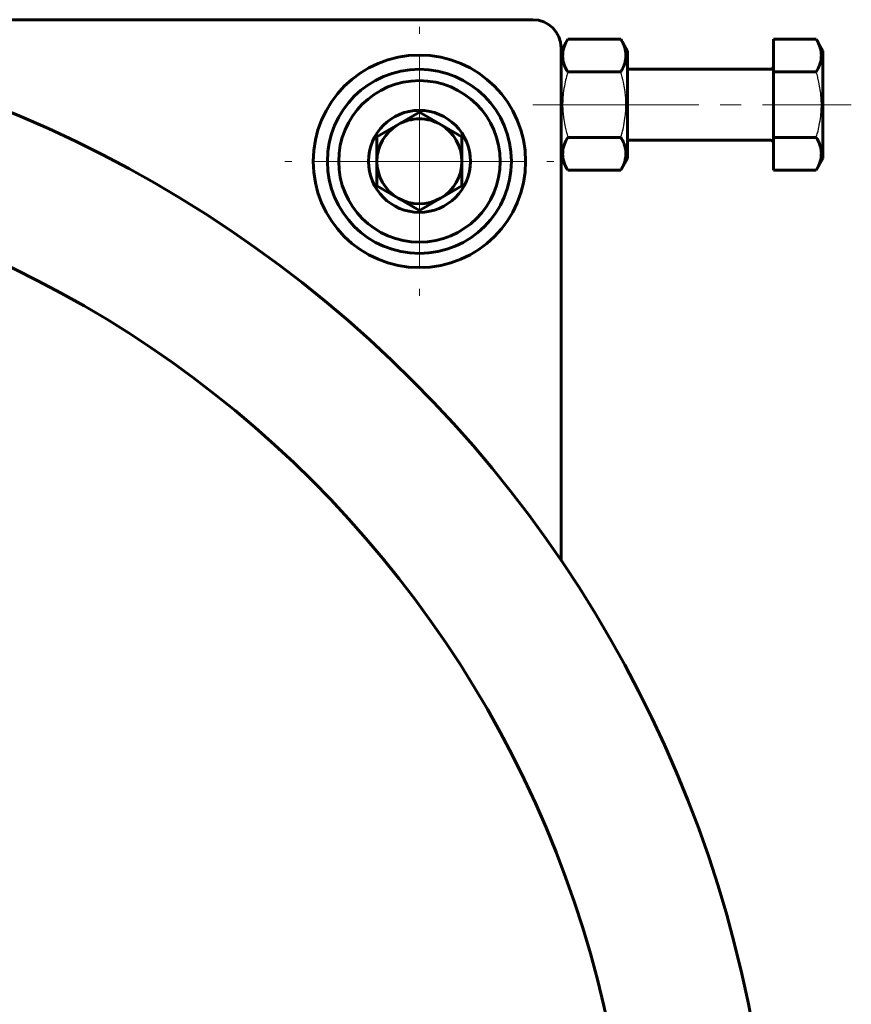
# Model space of a CAD drawing. Header units: millimetres. Extents: x -231 to 461, y -114 to 116.
# Tile 16 of 16: x 402 to 461, y 1 to 71. Entities that reach past the tile are written whole.
import ezdxf

# ---------------------------------------------------------------- set-up
doc = ezdxf.new("R2010")
doc.units = ezdxf.units.MM
for name, pattern in [('K5LT-1', [0]), ('K5LT_AXLED', [12, 7.5, -1.5, 1.5, -1.5]), ('K5LT_BASIC', [0])]:
    doc.linetypes.add(name, pattern=pattern)
doc.layers.add('Системный слой (1)', color=7, linetype='Continuous', true_color=0x6c6c6c)

# ---------------------------------------------------------------- blocks, each defined once
blk = doc.blocks.new('U60')
at = {"layer": 'Системный слой (1)', "color": 30, "linetype": 'K5LT_AXLED', "lineweight": 18, "true_color": 0xff8000}
for q in [(430.171, 70), (420.671, 60.5), (439.671, 60.5), (430.171, 51)]:
    blk.add_line((430.171, 60.5), q, dxfattribs=at)

msp = doc.modelspace()

# ---------------------------------------------------------------- linework, layer by layer
at = {"layer": 'Системный слой (1)', "color": 150, "linetype": 'K5LT_BASIC', "lineweight": 60, "true_color": 0x0080ff}
for p, q in [((438.171, 70.5), (368.171, 70.5)), ((440.171, 68.3), (440.644, 69.119)), ((440.644, 69.119), (444.398, 69.119)), ((444.398, 69.119), (444.871, 68.3)), ((455.171, 69.119), (455.171, 66.809)), ((455.171, 69.119), (458.198, 69.119)), ((458.198, 69.119), (458.671, 68.3)), ((440.171, 32.336), (440.171, 68.5)), ((444.871, 60.7), (444.871, 68.3)), ((458.671, 60.7), (458.671, 68.3)), ((440.644, 66.809), (444.398, 66.809)), ((454.971, 67), (444.871, 67)), ((455.171, 66.809), (458.198, 66.809)), ((455.171, 66.809), (455.171, 62.191)), ((430.171, 63.964), (427.171, 62.232)), ((433.171, 62.232), (430.171, 63.964)), ((427.171, 62.232), (427.171, 58.768)), ((433.171, 58.768), (433.171, 62.232)), ((440.644, 62.191), (444.398, 62.191)), ((454.971, 62), (444.871, 62)), ((455.171, 62.191), (458.198, 62.191)), ((455.171, 62.191), (455.171, 59.881)), ((440.171, 60.7), (440.644, 59.881)), ((444.398, 59.881), (444.871, 60.7)), ((458.198, 59.881), (458.671, 60.7)), ((440.644, 59.881), (444.398, 59.881)), ((455.171, 59.881), (458.198, 59.881)), ((427.171, 58.768), (430.171, 57.036)), ((430.171, 57.036), (433.171, 58.768))]:
    msp.add_line(p, q, dxfattribs=at)
at = {"layer": 'Системный слой (1)', "color": 30, "linetype": 'K5LT_AXLED', "lineweight": 18, "true_color": 0xff8000}
for p, q in [((438.171, 64.5), (442.644, 64.5)), ((442.398, 64.5), (457.171, 64.5)), ((456.198, 64.5), (460.671, 64.5))]:
    msp.add_line(p, q, dxfattribs=at)
at = {"layer": 'Системный слой (1)', "color": 150, "linetype": 'K5LT_BASIC', "lineweight": 60, "true_color": 0x0080ff}
for centre, radius in [((368.171, -16.5), 87), ((430.171, 60.5), 7.5), ((430.171, 60.5), 6.5), ((430.171, 60.5), 5.7), ((430.171, 60.5), 3.6), ((368.171, -16.5), 77)]:
    msp.add_circle(centre, radius, dxfattribs=at)
for centre, radius, start, end in [((438.171, 68.5), 2, 0, 90), ((454.971, 67.2), 0.2, 270, 0), ((430.171, 60.5), 3, 90, 120), ((430.171, 60.5), 3, 60, 90), ((430.171, 60.5), 3, 120, 180), ((430.171, 60.5), 3, 0, 60), ((454.971, 61.8), 0.2, 0, 90), ((430.171, 60.5), 3, 180, 240), ((430.171, 60.5), 3, 300, 0), ((430.171, 60.5), 3, 240, 300)]:
    msp.add_arc(centre, radius, start, end, dxfattribs=at)
for points in [[(440.644, 69.119), (440.553, 68.961), (440.453, 68.758), (440.367, 68.503), (440.324, 68.34), (440.292, 68.149), (440.282, 67.941), (440.299, 67.721), (440.348, 67.476), (440.455, 67.164), (440.57, 66.937), (440.644, 66.809)], [(444.398, 66.809), (444.489, 66.967), (444.589, 67.17), (444.675, 67.425), (444.718, 67.588), (444.75, 67.779), (444.759, 67.987), (444.743, 68.207), (444.694, 68.453), (444.587, 68.764), (444.472, 68.991), (444.398, 69.119)], [(458.198, 66.809), (458.289, 66.967), (458.389, 67.17), (458.475, 67.425), (458.518, 67.588), (458.55, 67.779), (458.559, 67.987), (458.543, 68.207), (458.494, 68.453), (458.387, 68.764), (458.272, 68.991), (458.198, 69.119)], [(440.644, 62.191), (440.553, 62.033), (440.453, 61.83), (440.367, 61.575), (440.324, 61.412), (440.292, 61.221), (440.282, 61.013), (440.299, 60.793), (440.348, 60.547), (440.455, 60.236), (440.57, 60.009), (440.644, 59.881)], [(444.398, 59.881), (444.489, 60.039), (444.589, 60.242), (444.675, 60.497), (444.718, 60.66), (444.75, 60.851), (444.759, 61.059), (444.743, 61.279), (444.694, 61.524), (444.587, 61.836), (444.472, 62.063), (444.398, 62.191)], [(458.198, 59.881), (458.289, 60.039), (458.389, 60.242), (458.475, 60.497), (458.518, 60.66), (458.55, 60.851), (458.559, 61.059), (458.543, 61.279), (458.494, 61.524), (458.387, 61.836), (458.272, 62.063), (458.198, 62.191)]]:
    msp.add_open_spline(points, degree=3, knots=[0, 0, 0, 0, 2.519415, 3.210779, 3.962895, 5.042318, 6.161143, 7.147838, 8.419347, 9.952382, 12, 12, 12, 12], dxfattribs=at)
at = {"layer": 'Системный слой (1)', "color": 7, "linetype": 'K5LT-1'}
for points in [[(440.644, 66.809), (440.613, 66.702), (440.537, 66.427), (440.422, 65.927), (440.341, 65.424), (440.306, 65.036), (440.293, 64.82), (440.288, 64.68), (440.286, 64.563), (440.286, 64.436), (440.289, 64.278), (440.298, 64.088), (440.318, 63.815), (440.364, 63.419), (440.446, 62.969), (440.545, 62.546), (440.61, 62.309), (440.644, 62.191)], [(444.398, 62.191), (444.429, 62.298), (444.505, 62.573), (444.62, 63.073), (444.701, 63.576), (444.736, 63.964), (444.749, 64.18), (444.754, 64.32), (444.755, 64.437), (444.756, 64.564), (444.753, 64.722), (444.744, 64.912), (444.724, 65.185), (444.678, 65.581), (444.596, 66.031), (444.497, 66.454), (444.432, 66.691), (444.398, 66.809)], [(458.198, 62.191), (458.229, 62.298), (458.305, 62.573), (458.42, 63.073), (458.501, 63.576), (458.536, 63.964), (458.549, 64.18), (458.554, 64.32), (458.555, 64.437), (458.556, 64.564), (458.553, 64.722), (458.544, 64.912), (458.524, 65.185), (458.478, 65.581), (458.396, 66.031), (458.297, 66.454), (458.232, 66.691), (458.198, 66.809)]]:
    msp.add_open_spline(points, degree=3, knots=[0, 0, 0, 0, 3.152296, 8.024027, 14.430358, 17.4743, 18.996271, 20.518242, 21.409855, 22.301468, 24.084694, 25.867919, 27.651145, 31.792504, 37.072525, 40.536262, 44, 44, 44, 44], dxfattribs=at)

# ---------------------------------------------------------------- block references
at = {"layer": 'Системный слой (1)'}
msp.add_blockref('U60', (0, 0), dxfattribs=at)

doc.saveas('drawing.dxf')
